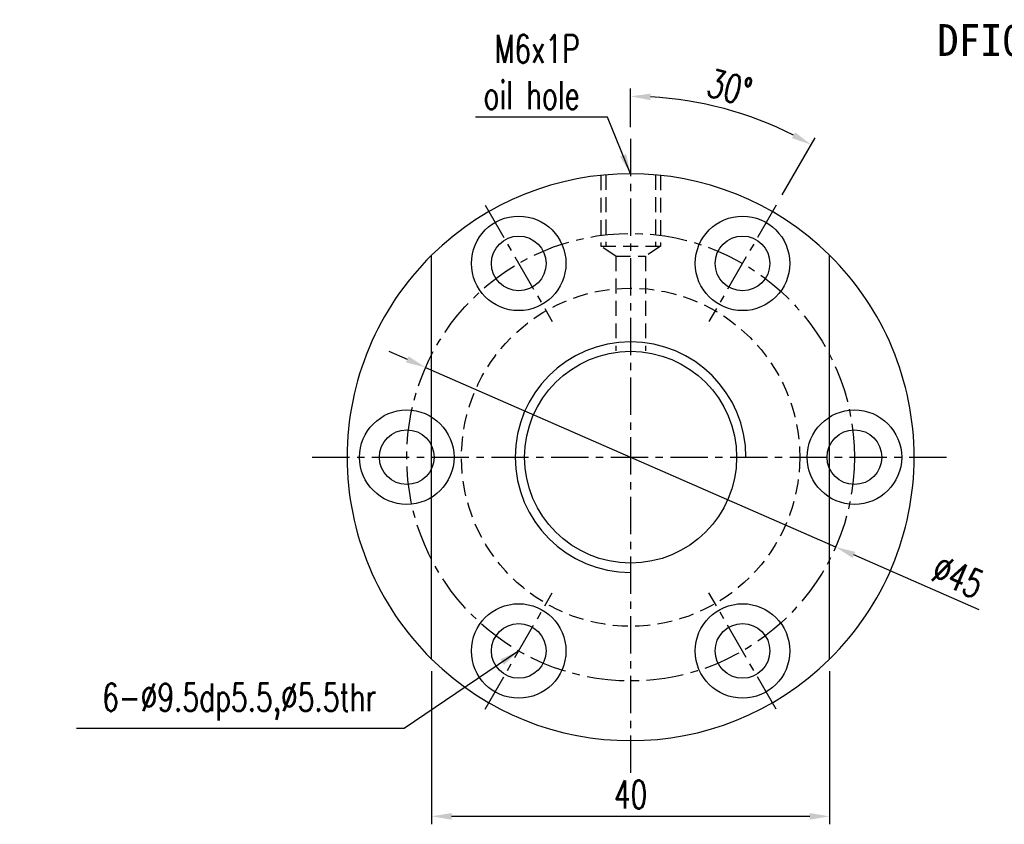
# Model space of a CAD drawing. Extents: x 0 to 593, y 42 to 136.
# Tile 1 of 52: x 0 to 99, y 55 to 136. Entities that reach past the tile are written whole.
import ezdxf
from ezdxf.enums import TextEntityAlignment as Align

# ---------------------------------------------------------------- set-up
doc = ezdxf.new("R2010")
doc.units = 0
doc.header["$LTSCALE"] = 3
doc.header["$MEASUREMENT"] = 0
doc.header["$PDMODE"] = 1
doc.linetypes.add('CENTER', pattern=[2, 1.25, -0.25, 0.25, -0.25])
doc.linetypes.add('DASHED', pattern=[0.75, 0.5, -0.25])
doc.layers.get('DEFPOINTS').update_dxf_attribs({"linetype": 'CONTINUOUS'})
for name, color, linetype in [('CHA', 7, 'CONTINUOUS'), ('CL', 1, 'CENTER'), ('DIM', 4, 'CONTINUOUS'), ('HID', 2, 'DASHED'), ('OUT', 3, 'CONTINUOUS')]:
    doc.layers.add(name, color=color, linetype=linetype)
doc.styles.add('DIM-7', font='SIMPLEX.shx', dxfattribs={"width": 0.7, "bigfont": 'chineset.shx'})
doc.styles.add('T', font='KAIU.TTF')
doc.dimstyles.new('CNS', dxfattribs={"dimtxt": 3.5, "dimasz": 2.5, "dimexe": 1, "dimexo": 1.5, "dimgap": 0.09, "dimtad": 0, "dimdsep": 46, "dimtxsty": 'DIM-7', "dimcen": 0.09, "dimclrd": 1, "dimclre": 1, "dimclrt": 4, "dimadec": 0, "dimazin": 0, "dimtfac": 1, "dimtix": 1, "dimtmove": 2, "dimatfit": 3, "dimfxl": 1, "dimtvp": 0.971429, "dimtolj": 1, "dimarcsym": 0})

# ---------------------------------------------------------------- blocks, each defined once
blk = doc.blocks.new('*D7')
at = {"layer": 'DEFPOINTS', "color": 0, "transparency": 16777216}
for p in [(40.564, 100.946), (81.783, 82.891)]:
    blk.add_point(p, dxfattribs=at)
at = {"layer": 'DIM', "color": 7, "lineweight": -2, "transparency": 16777216}
for p, q in [((38.732, 101.748), (36.9, 102.551)), ((40.564, 100.946), (81.783, 82.891)), ((96.196, 76.578), (83.615, 82.089))]:
    blk.add_line(p, q, dxfattribs=at)
at = {"layer": 'DIM', "color": 7, "transparency": 16777216}
for points in [[(38.866, 102.054), (38.598, 101.443), (40.564, 100.946)], [(83.749, 82.394), (83.482, 81.783), (81.783, 82.891)]]:
    blk.add_solid(points, dxfattribs=at)
at = {"layer": 'DIM', "color": 7, "transparency": 16777216, "insert": (94.08, 79.907), "char_height": 2.8, "attachment_point": 5, "rotation": 336.34571, "style": 'DIM-7'}
blk.add_mtext('\\A1;∅45', dxfattribs=at)
blk = doc.blocks.new('*D6')
at = {"layer": 'DEFPOINTS', "color": 0, "transparency": 16777216}
for p in [(73.582, 126.01), (61.174, 123.918), (75.799, 117.25), (69.049, 105.558), (61.174, 59.918)]:
    blk.add_point(p, dxfattribs=at)
at = {"layer": 'DIM', "color": 7, "lineweight": -2, "transparency": 16777216}
for p, q in [((61.174, 125.118), (61.174, 128.998)), ((76.399, 118.289), (79.714, 124.03))]:
    blk.add_line(p, q, dxfattribs=at)
blk.add_arc((61.174, 91.918), 36.28, 63.15897, 86.84103, dxfattribs=at)
at = {"layer": 'DIM', "color": 7, "transparency": 16777216}
for points in [[(63.164, 127.81), (63.182, 128.476), (61.174, 128.198)], [(77.713, 124.583), (77.396, 123.996), (79.314, 123.338)]]:
    blk.add_solid(points, dxfattribs=at)
at = {"layer": 'DIM', "color": 7, "transparency": 16777216, "insert": (71.133, 129.087), "char_height": 2.8, "attachment_point": 5, "rotation": 345, "style": 'DIM-7'}
blk.add_mtext('\\A1;30°', dxfattribs=at)
blk = doc.blocks.new('*D5')
at = {"layer": 'DEFPOINTS', "color": 0, "transparency": 16777216}
for p in [(41.174, 71.615), (81.174, 71.615), (41.174, 55.804)]:
    blk.add_point(p, dxfattribs=at)
at = {"layer": 'DIM', "color": 7, "lineweight": -2, "transparency": 16777216}
for p, q in [((41.174, 70.415), (41.174, 55.004)), ((81.174, 70.415), (81.174, 55.004)), ((79.174, 55.804), (43.174, 55.804))]:
    blk.add_line(p, q, dxfattribs=at)
at = {"layer": 'DIM', "color": 7, "transparency": 16777216}
for points in [[(43.174, 56.137), (43.174, 55.471), (41.174, 55.804)], [(79.174, 56.137), (79.174, 55.471), (81.174, 55.804)]]:
    blk.add_solid(points, dxfattribs=at)
at = {"layer": 'DIM', "color": 7, "transparency": 16777216, "insert": (61.174, 58.004), "char_height": 2.8, "attachment_point": 5, "style": 'DIM-7'}
blk.add_mtext('\\A1;40', dxfattribs=at)

msp = doc.modelspace()

# ---------------------------------------------------------------- linework, layer by layer
at = {"layer": 'CL', "color": 0}
for p, q in [((61.174, 123.918), (61.174, 59.918)), ((46.549, 117.25), (53.299, 105.558)), ((75.799, 117.25), (69.049, 105.558)), ((29.174, 91.918), (93.174, 91.918)), ((46.549, 66.587), (53.299, 78.279)), ((75.799, 66.587), (69.049, 78.279))]:
    msp.add_line(p, q, dxfattribs=at)
msp.add_circle((61.174, 91.918), 22.5, dxfattribs=at)
at = {"layer": 'DIM', "color": 0}
for centre, radius in [((38.674, 91.918), 4.75), ((83.674, 91.918), 4.75), ((38.674, 91.918), 2.75), ((83.674, 91.918), 2.75)]:
    msp.add_circle(centre, radius, dxfattribs=at)
for start, end in [(134.56793, 225.43207), (314.56793, 45.43207)]:
    msp.add_arc((61.174, 91.918), 28.5, start, end, dxfattribs=at)
at = {"layer": 'DIM', "color": 0, "linetype": 'Continuous'}
msp.add_arc((61.174, 91.918), 11.595, 0, 270, dxfattribs=at)
at = {"layer": 'HID', "color": 0}
for p, q in [((58.174, 120.26), (58.174, 113.126)), ((58.674, 120.309), (58.674, 113.126)), ((63.674, 120.309), (63.674, 113.126)), ((64.174, 120.26), (64.174, 113.126)), ((59.674, 112.126), (58.174, 113.126)), ((58.174, 113.126), (64.174, 113.126)), ((64.174, 113.126), (62.674, 112.126)), ((59.674, 112.126), (59.674, 102.614)), ((59.674, 112.126), (62.674, 112.126)), ((62.674, 112.126), (62.674, 102.614))]:
    msp.add_line(p, q, dxfattribs=at)
msp.add_circle((61.174, 91.918), 17, dxfattribs=at)
at = {"layer": 'OUT', "color": 0}
for p, q in [((41.174, 71.615), (41.174, 112.222)), ((81.174, 71.615), (81.174, 112.222))]:
    msp.add_line(p, q, dxfattribs=at)
for centre, radius in [((49.924, 111.404), 4.75), ((72.424, 111.404), 4.75), ((49.924, 111.404), 2.75), ((72.424, 111.404), 2.75), ((61.174, 91.918), 10.65), ((49.924, 72.433), 4.75), ((72.424, 72.433), 4.75), ((49.924, 72.433), 2.75), ((72.424, 72.433), 2.75)]:
    msp.add_circle(centre, radius, dxfattribs=at)
for start, end in [(45.43207, 134.56793), (225.43207, 314.56793)]:
    msp.add_arc((61.174, 91.918), 28.5, start, end, dxfattribs=at)

# ---------------------------------------------------------------- texts
at = {"layer": 'CHA', "color": 0, "style": 'T'}
msp.add_text('DFI02004', height=3.2, dxfattribs=at).set_placement((100.68, 133.837), align=Align.MIDDLE)
at = {"layer": 'DIM', "color": 0, "char_height": 2.8, "attachment_point": 6, "style": 'DIM-7'}
for s, insert in [('M6x1P\\Poil hole', (56.043, 130.648)), ('6-%%C9.5dp5.5,%%c5.5thr', (35.609, 67.311))]:
    msp.add_mtext(s, dxfattribs=dict(at, insert=insert))

# ---------------------------------------------------------------- dimensions: what is measured, and where the dimension line sits
at = {"layer": 'DIM', "color": 0}
dim = msp.add_angular_dim_2l(base=(73.582, 126.01), line1=((75.799, 117.25), (69.049, 105.558)), line2=((61.174, 123.918), (61.174, 59.918)), dimstyle='CNS', override={"dimscale": 0.8, "dimgap": 1, "dimtad": 1, "dimclrd": 7, "dimclre": 7, "dimclrt": 7, "dimtp": 0.3, "dimtm": -0.1, "dimtfac": 0.6, "dimtmove": 0}, dxfattribs=at)
dim.commit()
dim.dimension.update_dxf_attribs({"geometry": '*D6', "text_midpoint": (71.133, 129.087)})
dim = msp.add_diameter_dim_2p(p1=(40.564, 100.946), p2=(81.783, 82.891), dimstyle='CNS', override={"dimscale": 0.8, "dimgap": 1, "dimtad": 1, "dimclrd": 7, "dimclre": 7, "dimclrt": 7, "dimtp": 0.3, "dimtm": -0.1, "dimtfac": 0.6, "dimtmove": 0}, dxfattribs=at)
dim.commit()
dim.dimension.update_dxf_attribs({"geometry": '*D7', "text_midpoint": (93.197, 77.892), "dimtype": 163})
dim = msp.add_linear_dim(base=(41.174, 55.804), p1=(81.174, 71.615), p2=(41.174, 71.615), angle=180, dimstyle='CNS', override={"dimscale": 0.8, "dimgap": 1, "dimtad": 1, "dimclrd": 7, "dimclre": 7, "dimclrt": 7, "dimtp": 0.3, "dimtm": -0.1, "dimtfac": 0.6, "dimtmove": 0}, dxfattribs=at)
dim.commit()
dim.dimension.update_dxf_attribs({"geometry": '*D5', "text_midpoint": (61.174, 58.004)})

# ---------------------------------------------------------------- leaders
at = {"layer": 'DIM', "color": 0, "annotation_type": 0, "has_hookline": 1, "hookline_direction": 1}
for points, text_width in [([(61.174, 120.418), (58.843, 126.114), (56.843, 126.114)], 10.453), ([(49.924, 72.433), (38.409, 64.644), (36.409, 64.644)], 30.147)]:
    msp.add_leader(points, dimstyle='CNS', override={"dimscale": 0.8, "dimgap": 1, "dimtad": 1, "dimclrd": 7, "dimclre": 7, "dimclrt": 7, "dimtp": 0.3, "dimtm": -0.1, "dimtfac": 0.6, "dimtmove": 0}, dxfattribs=dict(at, text_width=text_width))

doc.saveas('drawing.dxf')
